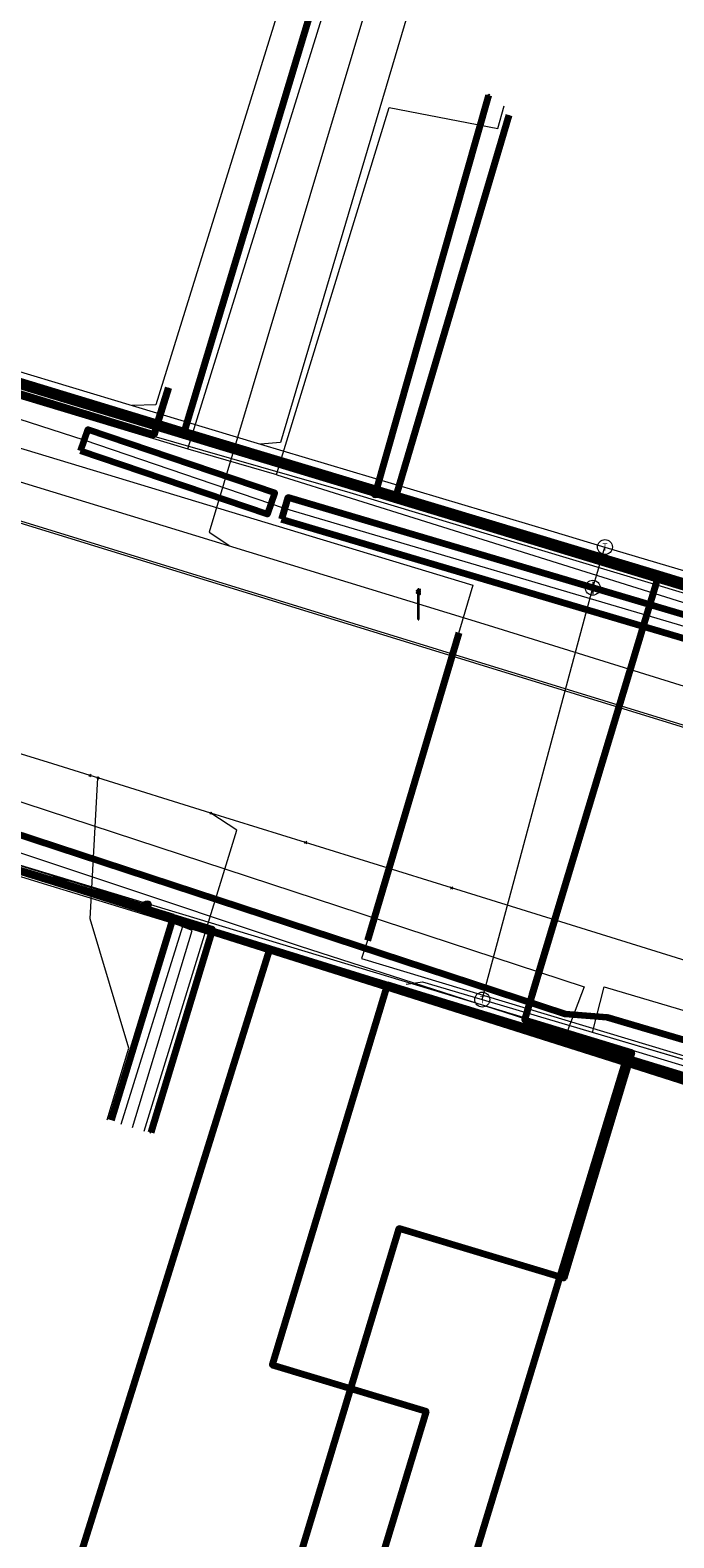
# Model space of a CAD drawing. Extents: x 152558 to 154479, y 462974 to 463683.
# Tile 12 of 256: x 152766 to 152783, y 463404 to 463444. Entities that reach past the tile are written whole.
import ezdxf
from ezdxf.enums import TextEntityAlignment as Align
from ezdxf.lldxf.tags import DXFTag

# ---------------------------------------------------------------- set-up
doc = ezdxf.new("R2010")
doc.units = 0
doc.header["$LTSCALE"] = 0.2
doc.layers.get('0').update_dxf_attribs({"linetype": 'CONTINUOUS'})
for name, color, linetype, lineweight in [('B-RO-KL-DATA_COAXIAAL_17_ZIGGO BV-G', 90, 'KL-DATA-N', 18), ('B-RO-KL-DATA_COAXIAAL_7_ZIGGO BV-G', 90, 'KL-DATA-N', 18), ('B-RO-KL-DATA_DUCT_ZIGGO BV-G', 90, 'CONTINUOUS', 100), ('B-RO-KL-DATA_HULPSTUK_KPN BV-S', 90, 'CONTINUOUS', 25), ('B-RO-KL-DATA_KABELBED_KPN BV-G', 90, 'CONTINUOUS', 100), ('B-RO-KL-DATA_KABELBED_ZIGGO BV-G', 90, 'CONTINUOUS', 100), ('B-RO-KL-DATA_MANTELBUIS_110_ZIGGO BV-G', 90, 'CONTINUOUS', 100), ('B-RO-KL-DATA_MANTELBUIS_PVC_1_KPN BV-G', 90, 'CONTINUOUS', 100), ('B-RO-KL-DATA_REGGEFIBER OPERATOR BV-G', 90, 'KL-DATA-N', 18), ('B-RO-KL-DATA_STEDIN NETBEHEER BV-G', 90, 'KL-DATA-N', 18), ('B-RO-KL-ET_LS_400 V_STEDIN NETBEHEER BV-G', 190, 'KL-LS-N', 18), ('B-RO-KL-ET_LS_GEMEENTE AMERSFOORT-S', 190, 'CONTINUOUS', 25), ('B-RO-KL-ET_LS_HULPSTUK_STEDIN NETBEHEER BV-S', 190, 'CONTINUOUS', 25), ('B-RO-KL-ET_LS_MANTELBUIS_PE_160_STEDIN NETBEHEER BV-G', 190, 'CONTINUOUS', 100), ('B-RO-KL-ET_LS_MANTELBUIS_PVC_160_STEDIN NETBEHEER BV-G', 190, 'CONTINUOUS', 100), ('B-RO-KL-ET_MS_10 KV_STEDIN NETBEHEER BV-G', 130, 'KL-MS-N', 18), ('B-RO-KL-ET_MS_MANTELBUIS_PE_160_STEDIN NETBEHEER BV-G', 130, 'CONTINUOUS', 100), ('B-RO-KL-ET_MS_MANTELBUIS_PVC_160_STEDIN NETBEHEER BV-G', 130, 'CONTINUOUS', 100), ('B-RO-KL-GAS_HD_STAAL_114_8 BAR_STEDIN NETBEHEER BV-G', 30, 'KL-GAS-HD-N', 18), ('B-RO-KL-GAS_LD_ASBESTCEMENT_124_0.1 BAR_STEDIN NETBEHEER BV-G', 50, 'KL-GAS-LD-N', 18), ('B-RO-KL-GAS_LD_ASBESTCEMENT_180_0.1 BAR_STEDIN NETBEHEER BV-G', 50, 'KL-GAS-LD-N', 18), ('B-RO-KL-GAS_LD_HULPSTUK_STEDIN NETBEHEER BV-S', 50, 'CONTINUOUS', 25), ('B-RO-KL-GAS_LD_KOPER_22_0.1 BAR_STEDIN NETBEHEER BV-G', 50, 'KL-GAS-LD-N', 18), ('B-RO-KL-GAS_LD_MANTELBUIS_ST PUR PE_STEDIN NETBEHEER BV-G', 50, 'CONTINUOUS', 100), ('B-RO-KL-GAS_LD_PVC_110_0.1 BAR_STEDIN NETBEHEER BV-G', 50, 'KL-GAS-LD-N', 18), ('B-RO-KL-WATER_100_VITENS-G', 170, 'KL-WATER-N', 18), ('B-RO-KL-WATER_25_VITENS-G', 170, 'KL-WATER-N', 18), ('B-RO-KL-WATER_HULPSTUK_VITENS-S', 170, 'CONTINUOUS', 25), ('B-RO-OG-INFO_KPN BV-G', 7, 'CONTINUOUS', 18), ('B-RO-OG-INFO_STEDIN NETBEHEER BV-G', 7, 'CONTINUOUS', 18)]:
    doc.layers.add(name, color=color, linetype=linetype, lineweight=lineweight)
doc.styles.add('NLCS-ISO', font='NLCS-ISO.ttf')
tags = doc.linetypes.add('KL-DATA-N', pattern='A,4,-1,[101,NLCS.SHX,S=0.5,R=0,X=0,Y=0],-1,4,-1,["D",Standard,S=1,R=0,X=-0.25,Y=-0.5],-1.5', length=12.5).pattern_tags.tags
tags[18] = DXFTag(74, 10)
tags = doc.linetypes.add('KL-GAS-HD-N', pattern='A,4,-1,[69,NLCS.SHX,S=0.5,R=0,X=0,Y=0],-1,4,-1,["H",Standard,S=1,R=0,X=0,Y=-0.5],-2', length=13).pattern_tags.tags
tags[18] = DXFTag(74, 10)
tags = doc.linetypes.add('KL-GAS-LD-N', pattern='A,4,-1,[69,NLCS.SHX,S=0.5,R=0,X=0,Y=0],-1,4,-1,["L",Standard,S=1,R=0,X=0.25,Y=-0.5],-2', length=13).pattern_tags.tags
tags[18] = DXFTag(74, 10)
tags = doc.linetypes.add('KL-LS-N', pattern='A,4,-1,[103,NLCS.SHX,S=0.75,R=0,X=0,Y=0],-1,4,-1,["L",Standard,S=1,R=0,X=0,Y=-0.5],-2', length=13).pattern_tags.tags
tags[18] = DXFTag(74, 10)
tags = doc.linetypes.add('KL-MS-N', pattern='A,4,-1,[103,NLCS.SHX,S=0.75,R=0,X=0,Y=0],-1,4,-1,["M",Standard,S=1,R=0,X=0,Y=-0.5],-2', length=13).pattern_tags.tags
tags[18] = DXFTag(74, 10)
doc.linetypes.add('KL-WATER-N', pattern='A,7,-0.5,[168,NLCS.SHX,S=0.75,R=0,X=0.75,Y=0],-2', length=9.5)

# ---------------------------------------------------------------- blocks, each defined once
blk = doc.blocks.new('SKL-WTB_HULP_AFSLUITER-SO')
at = {"color": 0, "linetype": 'ByBlock', "lineweight": 18}
blk.add_lwpolyline([(0, 0.8), (0, -0.8)], dxfattribs=at)
blk.add_circle((0, 0), 1, dxfattribs=at)
at = {"color": 0, "linetype": 'ByBlock', "lineweight": 18, "style": 'NLCS-ISO', "flags": 1}
for tag, p in [('TYPE', (1.5, 0)), ('OMSCHRIJVING', (1.5, -3)), ('LABEL', (1.5, -1.5))]:
    blk.add_attdef(tag, p, '', height=1, dxfattribs=at)
blk = doc.blocks.new('SKL-WTB_HULP_T STUK-SO')
at = {"color": 0, "linetype": 'ByBlock', "lineweight": 18}
blk.add_circle((0, 0), 1, dxfattribs=at)
at = {"color": 0, "linetype": 'ByBlock', "lineweight": -2, "style": 'NLCS-ISO'}
blk.add_text('T', height=1, dxfattribs=at).set_placement((0, 0), align=Align.MIDDLE_CENTER)
at = {"color": 0, "linetype": 'ByBlock', "lineweight": 18, "style": 'NLCS-ISO', "flags": 1}
for tag, p in [('TYPE', (1.5, 0)), ('OMSCHRIJVING', (1.5, -3)), ('LABEL', (1.5, -1.5))]:
    blk.add_attdef(tag, p, '', height=1, dxfattribs=at)
blk = doc.blocks.new('SKL-WTB_HULP_MOF-SO')
at = {"linetype": 'ByBlock', "lineweight": 18}
h = blk.add_hatch(color=0, dxfattribs=at)
h.dxf.hatch_style = 1
h.paths.add_polyline_path([(-0.5625, 0, 1), (0.5625, 0, 1)])
at = {"color": 0, "linetype": 'ByBlock', "lineweight": 18}
blk.add_circle((0, 0), 0.5625, dxfattribs=at)
at = {"color": 0, "linetype": 'ByBlock', "lineweight": 18, "style": 'NLCS-ISO', "flags": 1}
for tag, p in [('TYPE', (1.5, 0)), ('OMSCHRIJVING', (1.5, -3)), ('LABEL', (1.5, -1.5))]:
    blk.add_attdef(tag, p, '', height=1, dxfattribs=at)
blk = doc.blocks.new('SKL-WTB_HULP_OVERIG-SO')
at = {"color": 0, "linetype": 'ByBlock', "lineweight": 18}
for points in [[(-0.14, 0.14), (0.14, -0.14)], [(0.14, 0.14), (-0.14, -0.14)]]:
    blk.add_lwpolyline(points, dxfattribs=at)
at = {"color": 0, "linetype": 'ByBlock', "lineweight": 18, "style": 'NLCS-ISO', "flags": 1}
for tag, p in [('TYPE', (1.5, 0)), ('OMSCHRIJVING', (1.5, -3)), ('LABEL', (1.5, -1.5))]:
    blk.add_attdef(tag, p, '', height=1, dxfattribs=at)
blk = doc.blocks.new('SKL-ET_LS_MAST-SO')
for p, q in [((-0.05, 2.07), (0.05, 2.07)), ((-0.05, -2), (0.05, -2))]:
    blk.add_line(p, q)
for points in [[(-0.05, -2), (-0.05, 2.07)], [(0.05, -2), (0.05, 2.07)], [(-0.18, 1.76), (-0.22, 1.76), (-0.22, 1.84), (-0.18, 1.84), (-0.18, 1.79)], [(-0.18, 1.49), (-0.22, 1.49), (-0.22, 1.57), (-0.18, 1.57), (-0.18, 1.52)], [(-0.18, 1.79), (-0.05, 1.79)], [(-0.18, 1.76), (-0.05, 1.76)], [(-0.18, 1.52), (-0.05, 1.52)], [(-0.18, 1.49), (-0.05, 1.49)], [(0.18, 1.92), (0.05, 1.92)], [(0.18, 1.89), (0.05, 1.89)], [(0.18, 1.66), (0.05, 1.66)], [(0.18, 1.63), (0.05, 1.63)], [(0.18, 1.39), (0.05, 1.39)], [(0.18, 1.36), (0.05, 1.36)], [(0.18, 1.89), (0.22, 1.89), (0.22, 1.97), (0.18, 1.97), (0.18, 1.92)], [(0.18, 1.63), (0.22, 1.63), (0.22, 1.71), (0.18, 1.71), (0.18, 1.66)], [(0.18, 1.36), (0.22, 1.36), (0.22, 1.44), (0.18, 1.44), (0.18, 1.39)]]:
    blk.add_lwpolyline(points)

msp = doc.modelspace()

# ---------------------------------------------------------------- linework, layer by layer
at = {"layer": 'B-RO-KL-DATA_COAXIAAL_17_ZIGGO BV-G', "flags": 128}
for points in [[(152618.415, 463465.593), (152618.688, 463466.508), (152623.483, 463465.106), (152626.711, 463464.157), (152627.358, 463463.966), (152627.807, 463463.834), (152628.494, 463463.632), (152630.168, 463463.14), (152632.878, 463462.344), (152640.071, 463460.167), (152640.885, 463459.914), (152642, 463459.568), (152643.366, 463459.144), (152644.466, 463458.802), (152647.2, 463457.962), (152649.677, 463457.202), (152652.858, 463456.225), (152653.336, 463456.078), (152653.908, 463455.902), (152655.444, 463455.431), (152659.167, 463454.287), (152660.75, 463453.801), (152662.13, 463453.378), (152664.618, 463452.616), (152665.333, 463452.397), (152665.332, 463452.395), (152666.341, 463452.085), (152671.752, 463450.423), (152674.979, 463449.432), (152677.081, 463448.787), (152679.288, 463448.109), (152680.027, 463447.882), (152681.194, 463447.524), (152682.6, 463447.092), (152683.075, 463446.946), (152684.474, 463446.517), (152685.476, 463446.21), (152686.26, 463445.969), (152686.311, 463445.953), (152686.929, 463445.763), (152687.805, 463445.493), (152693.211, 463443.836), (152697.117, 463442.634), (152700.191, 463441.69), (152700.576, 463441.572), (152702.47, 463440.99), (152706.428, 463439.775), (152707.004, 463439.598), (152708.451, 463439.154), (152710.434, 463438.545), (152711.832, 463438.116), (152713.169, 463437.705), (152713.493, 463437.605), (152716.087, 463436.81), (152716.63, 463436.643), (152716.851, 463436.575), (152719.021, 463435.908), (152724.402, 463434.259), (152727.271, 463433.376), (152730.055, 463432.52), (152733.011, 463431.612), (152733.581, 463431.437), (152735.637, 463430.806), (152742.795, 463428.608), (152744.485, 463427.964), (152750.841, 463426.018), (152751.106, 463426.893), (152751.193, 463427.18), (152751.257, 463427.391), (152751.269, 463427.426), (152751.645, 463428.538), (152751.951, 463429.441), (152752.014, 463429.629), (152752.234, 463430.277), (152752.456, 463430.934), (152752.593, 463431.339), (152752.751, 463431.805), (152752.801, 463431.952), (152752.908, 463432.27), (152752.979, 463432.479), (152753.223, 463433.2), (152753.476, 463433.948), (152753.806, 463434.924), (152754.161, 463435.972), (152754.208, 463436.108), (152754.256, 463436.247), (152754.28, 463436.316), (152754.29, 463436.346), (152754.4, 463436.549), (152754.512, 463436.708), (152754.756, 463436.922), (152755.049, 463437.045), (152755.387, 463437.096), (152755.779, 463437.109), (152755.819, 463437.111), (152755.852, 463437.112), (152756.146, 463437.059), (152756.276, 463437.035), (152756.44, 463436.992), (152756.654, 463436.936), (152757.211, 463436.766), (152758.08, 463436.5), (152758.441, 463436.39), (152769.283, 463433.078), (152769.375, 463433.382), (152769.663, 463434.324)], [(152769.663, 463434.324), (152769.375, 463433.382), (152769.283, 463433.078), (152758.441, 463436.39), (152758.08, 463436.5), (152757.211, 463436.766), (152756.654, 463436.936), (152756.44, 463436.992), (152756.276, 463437.035), (152756.146, 463437.059), (152755.852, 463437.112), (152755.819, 463437.111), (152755.779, 463437.109), (152755.387, 463437.096), (152755.049, 463437.045), (152754.756, 463436.922), (152754.512, 463436.708), (152754.4, 463436.549), (152754.29, 463436.346), (152754.28, 463436.316), (152754.256, 463436.247), (152754.208, 463436.108), (152754.161, 463435.972), (152753.806, 463434.924), (152753.476, 463433.948), (152753.223, 463433.2), (152752.979, 463432.479), (152752.908, 463432.27), (152752.801, 463431.952), (152752.751, 463431.805), (152752.593, 463431.339), (152752.456, 463430.934), (152752.234, 463430.277), (152752.014, 463429.629), (152751.951, 463429.441), (152751.645, 463428.538), (152751.269, 463427.426), (152751.257, 463427.391), (152751.193, 463427.18), (152751.106, 463426.893), (152750.841, 463426.018), (152744.485, 463427.964), (152742.795, 463428.608), (152735.637, 463430.806), (152733.581, 463431.437), (152733.011, 463431.612), (152730.055, 463432.52), (152727.271, 463433.376), (152724.402, 463434.259), (152719.021, 463435.908), (152716.851, 463436.575), (152716.63, 463436.643), (152716.087, 463436.81), (152713.493, 463437.605), (152713.169, 463437.705), (152711.832, 463438.116), (152710.434, 463438.545), (152708.451, 463439.154), (152707.004, 463439.598), (152706.428, 463439.775), (152702.47, 463440.99), (152700.576, 463441.572), (152700.191, 463441.69), (152697.117, 463442.634), (152693.211, 463443.836), (152693.127, 463443.502)], [(152724.231, 463374.905), (152723.909, 463373.837), (152724.228, 463373.742), (152733.683, 463370.912), (152734.783, 463370.583), (152734.814, 463370.574), (152736.231, 463375.239), (152736.325, 463375.548), (152736.409, 463375.826), (152737.949, 463380.897), (152737.952, 463380.907), (152738.186, 463381.677), (152738.213, 463381.767), (152750.671, 463422.791), (152750.732, 463422.998), (152750.802, 463423.232), (152751.06, 463424.1), (152751.134, 463424.362), (152751.274, 463424.861), (152751.298, 463424.946), (152751.39, 463425.346), (152751.395, 463425.572), (152751.329, 463425.755), (152751.182, 463425.878), (152751, 463425.97), (152750.841, 463426.018), (152751.106, 463426.893), (152751.193, 463427.18), (152751.257, 463427.391), (152751.269, 463427.426), (152751.645, 463428.538), (152751.951, 463429.441), (152752.014, 463429.629), (152752.234, 463430.277), (152752.456, 463430.934), (152752.593, 463431.339), (152752.751, 463431.805), (152752.801, 463431.952), (152752.908, 463432.27), (152752.979, 463432.479), (152753.223, 463433.2), (152753.476, 463433.948), (152753.806, 463434.924), (152754.161, 463435.972), (152754.208, 463436.108), (152754.256, 463436.247), (152754.28, 463436.316), (152754.29, 463436.346), (152754.4, 463436.549), (152754.512, 463436.708), (152754.756, 463436.922), (152755.049, 463437.045), (152755.387, 463437.096), (152755.779, 463437.109), (152755.819, 463437.111), (152755.852, 463437.112), (152756.146, 463437.059), (152756.276, 463437.035), (152756.44, 463436.992), (152756.654, 463436.936), (152757.211, 463436.766), (152758.08, 463436.5), (152758.441, 463436.39), (152769.283, 463433.078), (152769.375, 463433.382), (152769.663, 463434.324)]]:
    msp.add_lwpolyline(points, dxfattribs=at)
at = {"layer": 'B-RO-KL-DATA_COAXIAAL_7_ZIGGO BV-G', "flags": 128}
for points in [[(152710.707, 463462.634), (152708.989, 463456.987), (152709.659, 463456.785), (152720.778, 463453.431), (152721.448, 463453.229), (152724.665, 463452.259), (152732.22, 463449.98), (152732.794, 463449.807), (152740.713, 463447.418), (152743.631, 463446.538), (152744.396, 463446.307), (152747.406, 463445.399), (152751.845, 463444.06), (152757.449, 463442.37), (152755.936, 463437.497), (152755.929, 463437.473), (152756.41, 463437.324), (152760.365, 463436.096), (152760.389, 463436.089), (152768.326, 463433.698), (152769.375, 463433.382), (152769.663, 463434.324)], [(152769.663, 463434.324), (152769.375, 463433.382), (152768.326, 463433.698), (152760.389, 463436.089), (152760.365, 463436.096), (152756.41, 463437.324), (152755.929, 463437.473), (152755.936, 463437.497), (152757.449, 463442.37), (152751.845, 463444.06), (152747.406, 463445.399), (152744.396, 463446.307), (152743.631, 463446.538), (152740.713, 463447.418), (152732.794, 463449.807), (152732.22, 463449.98), (152724.665, 463452.259), (152721.448, 463453.229), (152720.778, 463453.431), (152709.659, 463456.785), (152711.377, 463462.435)], [(152769.663, 463434.324), (152769.375, 463433.382), (152768.326, 463433.698), (152760.389, 463436.089), (152760.365, 463436.096), (152756.41, 463437.324), (152755.929, 463437.473), (152755.936, 463437.497), (152757.449, 463442.37), (152751.845, 463444.06), (152747.406, 463445.399), (152744.396, 463446.307), (152743.631, 463446.538), (152740.713, 463447.418), (152732.794, 463449.807), (152732.22, 463449.98), (152724.665, 463452.259), (152721.448, 463453.229), (152720.778, 463453.431), (152722.487, 463459.05)], [(152769.663, 463434.324), (152769.375, 463433.382), (152768.326, 463433.698), (152760.389, 463436.089), (152760.365, 463436.096), (152756.41, 463437.324), (152755.929, 463437.473), (152755.936, 463437.497), (152757.449, 463442.37), (152751.845, 463444.06), (152747.406, 463445.399), (152744.396, 463446.307), (152743.631, 463446.538), (152740.713, 463447.418), (152732.794, 463449.807), (152732.22, 463449.98), (152724.665, 463452.259), (152721.448, 463453.229), (152723.157, 463458.846)], [(152769.663, 463434.324), (152769.375, 463433.382), (152768.326, 463433.698), (152760.389, 463436.089), (152760.365, 463436.096), (152756.41, 463437.324), (152755.929, 463437.473), (152755.936, 463437.497), (152757.449, 463442.37), (152751.845, 463444.06), (152747.406, 463445.399), (152744.396, 463446.307), (152743.631, 463446.538), (152740.713, 463447.418), (152732.794, 463449.807), (152732.22, 463449.98), (152733.921, 463455.576)], [(152769.663, 463434.324), (152769.375, 463433.382), (152768.326, 463433.698), (152760.389, 463436.089), (152760.365, 463436.096), (152756.41, 463437.324), (152755.929, 463437.473), (152755.936, 463437.497), (152757.449, 463442.37), (152751.845, 463444.06), (152747.406, 463445.399), (152744.396, 463446.307), (152743.631, 463446.538), (152740.713, 463447.418), (152732.794, 463449.807), (152734.494, 463455.397)], [(152745.323, 463452.102), (152743.631, 463446.538), (152744.396, 463446.307), (152747.406, 463445.399), (152751.845, 463444.06), (152757.449, 463442.37), (152755.936, 463437.497), (152755.929, 463437.473), (152756.41, 463437.324), (152760.365, 463436.096), (152760.389, 463436.089), (152768.326, 463433.698), (152769.375, 463433.382), (152769.663, 463434.324)], [(152769.663, 463434.324), (152769.375, 463433.382), (152768.326, 463433.698), (152760.389, 463436.089), (152760.365, 463436.096), (152756.41, 463437.324), (152755.929, 463437.473), (152755.936, 463437.497), (152757.449, 463442.37), (152751.845, 463444.06), (152747.406, 463445.399), (152744.396, 463446.307), (152746.089, 463451.874)], [(152769.663, 463434.324), (152769.375, 463433.382), (152768.326, 463433.698), (152760.389, 463436.089), (152760.365, 463436.096), (152756.41, 463437.324), (152759.68, 463447.869), (152763.66, 463446.632)], [(152773.887, 463447.486), (152774.366, 463447.341), (152773.933, 463445.905), (152773.499, 463444.469), (152770.094, 463433.165), (152769.375, 463433.382), (152769.663, 463434.324)], [(152769.663, 463434.324), (152769.375, 463433.382), (152770.094, 463433.165), (152773.499, 463444.469), (152773.933, 463445.905), (152773.454, 463446.05)], [(152693.127, 463443.502), (152693.211, 463443.836), (152697.117, 463442.634), (152700.191, 463441.69), (152700.576, 463441.572), (152702.47, 463440.99), (152706.428, 463439.775), (152707.004, 463439.598), (152708.451, 463439.154), (152710.434, 463438.545), (152711.832, 463438.116), (152713.169, 463437.705), (152713.493, 463437.605), (152716.087, 463436.81), (152716.63, 463436.643), (152716.851, 463436.575), (152719.021, 463435.908), (152724.402, 463434.259), (152727.271, 463433.376), (152730.055, 463432.52), (152733.011, 463431.612), (152733.581, 463431.437), (152735.637, 463430.806), (152742.795, 463428.608), (152744.485, 463427.964), (152750.841, 463426.018), (152751, 463425.97), (152752.147, 463425.617), (152756.529, 463424.261), (152759.334, 463423.394), (152759.906, 463423.218), (152761.835, 463422.622), (152765.919, 463421.376), (152766.24, 463421.277), (152766.386, 463421.232), (152769.789, 463420.198), (152770.841, 463419.878), (152769.189, 463414.46)], [(152693.127, 463443.502), (152693.211, 463443.836), (152697.117, 463442.634), (152700.191, 463441.69), (152700.576, 463441.572), (152702.47, 463440.99), (152706.428, 463439.775), (152707.004, 463439.598), (152708.451, 463439.154), (152710.434, 463438.545), (152711.832, 463438.116), (152713.169, 463437.705), (152713.493, 463437.605), (152716.087, 463436.81), (152716.63, 463436.643), (152716.851, 463436.575), (152719.021, 463435.908), (152724.402, 463434.259), (152727.271, 463433.376), (152730.055, 463432.52), (152733.011, 463431.612), (152733.581, 463431.437), (152735.637, 463430.806), (152742.795, 463428.608), (152744.485, 463427.964), (152750.841, 463426.018), (152751, 463425.97), (152752.147, 463425.617), (152756.529, 463424.261), (152759.334, 463423.394), (152759.906, 463423.218), (152761.835, 463422.622), (152765.919, 463421.376), (152766.24, 463421.277), (152766.386, 463421.232), (152769.789, 463420.198), (152768.137, 463414.781)], [(152791.965, 463442.174), (152786.954, 463428.086), (152784.205, 463428.914), (152782.752, 463429.352), (152775.738, 463431.465), (152774.538, 463431.827), (152772.601, 463432.41), (152772.536, 463432.43), (152770.094, 463433.165), (152769.375, 463433.382), (152769.663, 463434.324)], [(152778.744, 463441.608), (152776.71, 463434.745), (152775.738, 463431.465), (152774.538, 463431.827), (152772.601, 463432.41), (152772.536, 463432.43), (152770.094, 463433.165), (152769.375, 463433.382), (152769.663, 463434.324)], [(152786.017, 463440.649), (152785.874, 463440.165), (152786.121, 463440.092), (152787.408, 463439.711), (152786.326, 463436.063), (152784.205, 463428.914), (152782.752, 463429.352), (152775.738, 463431.465), (152774.538, 463431.827), (152772.601, 463432.41), (152772.536, 463432.43), (152770.094, 463433.165), (152769.375, 463433.382), (152769.663, 463434.324)], [(152796.495, 463437.431), (152793.181, 463426.209), (152786.954, 463428.086), (152784.205, 463428.914), (152782.752, 463429.352), (152775.738, 463431.465), (152774.538, 463431.827), (152772.601, 463432.41), (152772.536, 463432.43), (152770.094, 463433.165), (152769.375, 463433.382), (152769.663, 463434.324)], [(152769.663, 463434.324), (152769.375, 463433.382), (152770.094, 463433.165), (152772.536, 463432.43), (152772.601, 463432.41), (152774.538, 463431.827), (152775.738, 463431.465), (152782.752, 463429.352), (152784.205, 463428.914), (152786.954, 463428.086), (152793.181, 463426.209), (152801.122, 463423.815), (152803.771, 463423.017), (152804.427, 463422.82), (152808.092, 463421.715), (152811.003, 463420.838), (152813.202, 463420.111), (152816.855, 463418.905), (152817.34, 463418.759), (152824.661, 463416.559), (152834.685, 463413.547), (152838.004, 463424.782)], [(152769.663, 463434.324), (152769.375, 463433.382), (152770.094, 463433.165), (152772.536, 463432.43), (152772.601, 463432.41), (152774.538, 463431.827), (152775.738, 463431.465), (152782.752, 463429.352), (152784.205, 463428.914), (152786.954, 463428.086), (152793.181, 463426.209), (152801.122, 463423.815), (152803.771, 463423.017), (152804.427, 463422.82), (152808.092, 463421.715), (152811.003, 463420.838), (152813.202, 463420.111), (152816.855, 463418.905), (152817.34, 463418.759), (152824.661, 463416.559), (152828.075, 463427.788)], [(152769.663, 463434.324), (152769.375, 463433.382), (152770.094, 463433.165), (152772.536, 463432.43), (152772.601, 463432.41), (152774.538, 463431.827), (152775.738, 463431.465), (152782.752, 463429.352), (152784.205, 463428.914), (152786.954, 463428.086), (152793.181, 463426.209), (152801.122, 463423.815), (152803.771, 463423.017), (152803.945, 463423.596), (152807.03, 463433.867)], [(152769.663, 463434.324), (152769.375, 463433.382), (152770.094, 463433.165), (152772.536, 463432.43), (152772.601, 463432.41), (152774.538, 463431.827), (152775.738, 463431.465), (152782.752, 463429.352), (152784.205, 463428.914), (152786.954, 463428.086), (152793.181, 463426.209), (152801.122, 463423.815), (152803.771, 463423.017), (152804.427, 463422.82), (152808.092, 463421.715), (152811.176, 463431.949)], [(152769.663, 463434.324), (152769.375, 463433.382), (152770.094, 463433.165), (152772.536, 463432.43), (152772.601, 463432.41), (152774.538, 463431.827), (152775.738, 463431.465), (152782.752, 463429.352), (152784.205, 463428.914), (152786.954, 463428.086), (152793.181, 463426.209), (152801.122, 463423.815), (152803.771, 463423.017), (152804.427, 463422.82), (152808.092, 463421.715), (152811.003, 463420.838), (152813.202, 463420.111), (152816.855, 463418.905), (152817.34, 463418.759), (152820.51, 463430.029)]]:
    msp.add_lwpolyline(points, dxfattribs=at)
at = {"layer": 'B-RO-KL-DATA_DUCT_ZIGGO BV-G', "flags": 128}
for points in [[(152767.722, 463477.74), (152762.429, 463456.732), (152759.68, 463447.869), (152756.41, 463437.324), (152769.375, 463433.382), (152770.094, 463433.165), (152775.738, 463431.465), (152782.752, 463429.352), (152779.162, 463417.461), (152782.031, 463416.595), (152780.211, 463410.564), (152775.813, 463411.891), (152771.101, 463396.293), (152773.588, 463395.541)], [(152769.663, 463434.324), (152769.375, 463433.382), (152769.283, 463433.078), (152756.654, 463436.936), (152755.852, 463437.112), (152755.049, 463437.045), (152754.756, 463436.922), (152754.512, 463436.708), (152754.29, 463436.346), (152750.841, 463426.018), (152744.485, 463427.964), (152742.795, 463428.608), (152733.581, 463431.437), (152733.011, 463431.612), (152727.271, 463433.376), (152716.851, 463436.575), (152716.087, 463436.81), (152707.004, 463439.598), (152700.576, 463441.572), (152700.191, 463441.69), (152693.211, 463443.836), (152693.127, 463443.502)], [(152724.231, 463374.905), (152723.909, 463373.837), (152734.814, 463370.574), (152736.325, 463375.548), (152737.952, 463380.907), (152738.213, 463381.767), (152751.06, 463424.1), (152751.395, 463425.572), (152751.329, 463425.755), (152751, 463425.97), (152750.841, 463426.018), (152754.29, 463436.346), (152754.512, 463436.708), (152754.756, 463436.922), (152755.049, 463437.045), (152755.852, 463437.112), (152756.654, 463436.936), (152769.283, 463433.078), (152769.375, 463433.382), (152769.663, 463434.324)], [(152733.581, 463431.437), (152742.795, 463428.608), (152744.485, 463427.964), (152750.841, 463426.018), (152754.29, 463436.346), (152754.512, 463436.708), (152754.756, 463436.922), (152755.049, 463437.045), (152755.852, 463437.112), (152756.654, 463436.936), (152769.283, 463433.078), (152769.375, 463433.382), (152769.663, 463434.324)]]:
    msp.add_lwpolyline(points, dxfattribs=at)
at = {"layer": 'B-RO-KL-DATA_KABELBED_KPN BV-G', "flags": 128}
for points in [[(152860.018, 463392.409), (152838.765, 463398.664), (152835.411, 463399.651), (152820.55, 463404.268), (152785, 463415.313), (152781.848, 463416.312), (152775.479, 463418.332), (152772.358, 463419.322), (152766.154, 463421.29), (152751.695, 463425.875), (152745.962, 463427.603), (152731.059, 463432.095), (152711.249, 463438.066), (152705.852, 463439.693), (152686.05, 463445.676)], [(152775.19, 463431.507), (152778.215, 463442.14)], [(152756.345, 463439.519), (152756.306, 463439.317), (152756.285, 463439.113), (152756.281, 463438.907), (152756.296, 463438.702), (152756.328, 463438.499), (152756.378, 463438.3), (152756.445, 463438.106), (152756.528, 463437.918), (152756.628, 463437.738), (152756.742, 463437.568), (152756.872, 463437.408), (152757.014, 463437.26), (152757.169, 463437.125), (152757.335, 463437.004), (152757.511, 463436.898), (152757.695, 463436.807), (152757.887, 463436.733), (152758.084, 463436.676), (152758.286, 463436.636), (152775.19, 463431.507), (152821.3, 463417.517)], [(152876.724, 463387.684), (152875.4, 463389.782), (152864.205, 463393.086), (152781.375, 463417.527), (152780.253, 463417.611), (152746.314, 463428.76), (152735.85, 463432.197), (152731.059, 463432.095), (152730.915, 463432.092)], [(152745.946, 463427.549), (152747.949, 463426.928), (152753.342, 463425.258), (152766.154, 463421.29), (152772.371, 463419.364)], [(152700.298, 463366.218), (152700.417, 463367.002), (152732.001, 463357.189), (152754.203, 463350.437), (152759.927, 463368.73), (152767.737, 463395.153), (152765.032, 463396.006), (152765.797, 463398.307), (152768.961, 463408.424), (152772.358, 463419.322), (152772.371, 463419.364)], [(152772.371, 463419.364), (152775.498, 463418.396)], [(152774.687, 463418.647), (152784.251, 463415.729)], [(152775.498, 463418.395), (152775.479, 463418.332), (152772.429, 463408.257), (152776.541, 463407.019), (152774.444, 463400.103), (152774.444, 463400.102)], [(152781.887, 463416.44), (152775.498, 463418.395)], [(152774.444, 463400.103), (152774.444, 463400.103), (152776.713, 463399.405), (152781.37, 463414.737), (152781.848, 463416.312), (152781.887, 463416.44)], [(152820.655, 463404.618), (152801.06, 463410.644), (152784.253, 463415.717), (152781.887, 463416.44)]]:
    msp.add_lwpolyline(points, dxfattribs=at)
at = {"layer": 'B-RO-KL-DATA_KABELBED_ZIGGO BV-G', "flags": 128}
for points in [[(152770.094, 463433.165), (152773.499, 463444.469)], [(152778.744, 463441.608), (152775.738, 463431.465)], [(152769.375, 463433.382), (152756.41, 463437.324)], [(152750.841, 463426.018), (152754.29, 463436.346), (152754.512, 463436.708), (152754.756, 463436.922), (152755.049, 463437.045), (152755.852, 463437.112), (152756.654, 463436.936), (152769.283, 463433.078), (152769.375, 463433.382)], [(152769.375, 463433.382), (152769.663, 463434.324)], [(152770.094, 463433.165), (152769.375, 463433.382)], [(152775.738, 463431.465), (152770.094, 463433.165)], [(152782.752, 463429.352), (152775.738, 463431.465)], [(152782.752, 463429.352), (152779.162, 463417.461), (152782.031, 463416.595), (152780.211, 463410.564), (152775.813, 463411.891), (152771.101, 463396.293)], [(152784.205, 463428.914), (152782.752, 463429.352)], [(152769.789, 463420.198), (152759.906, 463423.218)], [(152769.789, 463420.198), (152768.137, 463414.781)], [(152769.789, 463420.198), (152770.841, 463419.878), (152769.189, 463414.46)]]:
    msp.add_lwpolyline(points, dxfattribs=at)
at = {"layer": 'B-RO-KL-DATA_MANTELBUIS_110_ZIGGO BV-G', "flags": 128}
msp.add_lwpolyline([(152781.961, 463426.731), (152779.364, 463418.13)], dxfattribs=at)
at = {"layer": 'B-RO-KL-DATA_MANTELBUIS_PVC_1_KPN BV-G', "flags": 128}
msp.add_lwpolyline([(152774.687, 463418.647), (152784.251, 463415.729)], dxfattribs=at)
at = {"layer": 'B-RO-KL-DATA_REGGEFIBER OPERATOR BV-G', "flags": 128}
for points in [[(152618.389, 463484.216), (152635.681, 463478.916), (152637.95, 463478.184), (152643.835, 463476.427), (152649.181, 463474.767), (152655.815, 463472.763), (152660.268, 463471.412), (152664.744, 463470.098), (152672.051, 463467.884), (152678.661, 463465.908), (152679.535, 463464.572), (152680.711, 463464.223), (152749, 463443.167), (152749.265, 463442.742), (152749.817, 463439.372), (152750.127, 463438.842), (152756.464, 463436.84), (152761.04, 463435.458), (152770.182, 463432.696), (152772.544, 463432.012), (152772.557, 463432.008), (152784.458, 463428.268), (152786.81, 463427.594), (152786.956, 463427.553), (152797.993, 463424.234), (152798.762, 463424.002), (152800.216, 463423.554), (152812.832, 463419.714), (152814.004, 463419.384), (152825.982, 463415.717), (152830.247, 463414.411), (152835.678, 463412.836)], [(152770.182, 463432.696), (152774.671, 463447.145)], [(152772.544, 463432.012), (152775.555, 463441.806), (152778.455, 463441.25), (152778.618, 463441.852)], [(152761.04, 463435.458), (152770.182, 463432.696)], [(152770.182, 463432.696), (152772.544, 463432.012)], [(152772.544, 463432.012), (152772.557, 463432.008), (152784.458, 463428.268)], [(152759.894, 463423.075), (152761.813, 463422.487), (152766.207, 463421.139), (152770.045, 463419.961)], [(152759.894, 463423.075), (152761.813, 463422.487), (152766.207, 463421.139), (152770.045, 463419.961)], [(152768.4, 463414.679), (152770.045, 463419.961)], [(152768.4, 463414.679), (152770.045, 463419.961)], [(152770.045, 463419.961), (152770.788, 463419.734), (152769.166, 463414.447)], [(152770.045, 463419.961), (152770.788, 463419.734), (152769.166, 463414.447)]]:
    msp.add_lwpolyline(points, dxfattribs=at)
at = {"layer": 'B-RO-KL-DATA_STEDIN NETBEHEER BV-G', "flags": 128}
msp.add_lwpolyline([(152746.013, 463428.801), (152746.145, 463427.505), (152825.102, 463403.632), (152825.231, 463403.58), (152825.349, 463403.507), (152825.453, 463403.413), (152825.539, 463403.304), (152825.605, 463403.181), (152825.649, 463403.048), (152825.668, 463402.91), (152825.664, 463402.771), (152825.576, 463402.442), (152822.023, 463399.339), (152812.148, 463367.658), (152803.626, 463358.115), (152801.972, 463352.662), (152802.582, 463352.478)], dxfattribs=at)
at = {"layer": 'B-RO-KL-ET_LS_400 V_STEDIN NETBEHEER BV-G', "flags": 128}
for points in [[(152776.123, 463448.439), (152770.749, 463430.477), (152771.272, 463430.129), (152771.266, 463430.11)], [(152803.852, 463420.018), (152803.084, 463420.256), (152794.613, 463422.889), (152785.882, 463425.601), (152784.924, 463425.899), (152778.204, 463427.987), (152771.266, 463430.11), (152749.379, 463436.809), (152746.984, 463428.938), (152747.29, 463428.549)], [(152746.727, 463427.332), (152746.78, 463427.446), (152746.857, 463427.515), (152746.957, 463427.54), (152747.08, 463427.519), (152747.321, 463427.442), (152750.659, 463426.368), (152750.872, 463426.268), (152751.083, 463426.151), (152751.474, 463425.9), (152751.691, 463425.797), (152758.312, 463423.832), (152759.748, 463423.406), (152761.104, 463423.003), (152766.469, 463421.341), (152767.424, 463421.045), (152769.093, 463420.528)], [(152837.839, 463399.458), (152817.642, 463405.577), (152753.335, 463425.126)], [(152768.701, 463414.588), (152770.3, 463419.85), (152766.469, 463421.341)], [(152769.18, 463414.442), (152770.837, 463419.896), (152767.424, 463421.045)]]:
    msp.add_lwpolyline(points, dxfattribs=at)
at = {"layer": 'B-RO-KL-ET_LS_MANTELBUIS_PE_160_STEDIN NETBEHEER BV-G', "flags": 128}
msp.add_lwpolyline([(152772.677, 463430.824), (152783.977, 463427.48), (152797.54, 463423.818), (152819.388, 463417.139), (152876.556, 463400.294), (152894.124, 463395.583), (152903.793, 463393.388), (152941.949, 463385.733), (152942.067, 463386.321), (152903.919, 463393.974), (152894.268, 463396.165), (152876.718, 463400.872), (152819.56, 463417.713), (152797.706, 463424.394), (152784.141, 463428.058), (152772.847, 463431.4), (152772.677, 463430.824)], dxfattribs=at)
at = {"layer": 'B-RO-KL-ET_LS_MANTELBUIS_PVC_160_STEDIN NETBEHEER BV-G', "flags": 128}
msp.add_lwpolyline([(152767.319, 463432.649), (152772.311, 463430.955), (152772.503, 463431.523), (152767.511, 463433.217), (152767.319, 463432.649)], dxfattribs=at)
at = {"layer": 'B-RO-KL-ET_MS_10 KV_STEDIN NETBEHEER BV-G', "flags": 128}
for points in [[(152895.688, 463391.465), (152870.156, 463398.866), (152821.9, 463413.466), (152752.024, 463434.984), (152747.38, 463436.425), (152747.314, 463436.598), (152747.306, 463436.691), (152747.389, 463437.057), (152747.362, 463437.246), (152747.322, 463437.334), (152747.197, 463437.478), (152747.027, 463437.566), (152746.818, 463437.577), (152746.619, 463437.514), (152746.457, 463437.382), (152746.396, 463437.297), (152746.353, 463437.202), (152740.914, 463419.691)], [(152972.317, 463379.326), (152972.536, 463378.854), (152972.673, 463378.289), (152972.696, 463377.707), (152972.609, 463377.127), (152972.5, 463376.627), (152972.391, 463376.448), (152972.251, 463376.292), (152972.084, 463376.165), (152971.896, 463376.073), (152971.694, 463376.017), (152971.484, 463376), (152914.026, 463386.33), (152904.069, 463388.981), (152870.142, 463398.818), (152821.886, 463413.418), (152752.009, 463434.936), (152747.346, 463436.384), (152747.292, 463436.491), (152747.256, 463436.692), (152747.268, 463436.794), (152747.327, 463436.974), (152747.339, 463437.059), (152747.314, 463437.23), (152747.279, 463437.309), (152747.166, 463437.439), (152747.014, 463437.517), (152746.824, 463437.527), (152746.643, 463437.47), (152746.495, 463437.349), (152746.396, 463437.188), (152740.19, 463417.191)], [(152826.229, 463415.553), (152810.895, 463420.453), (152788.498, 463427.314), (152774.511, 463431.522), (152761.1, 463435.382)], [(153147.786, 463345.534), (153147.423, 463345.543), (153147.202, 463345.477), (153147.006, 463345.455), (153146.894, 463345.463), (153115.327, 463351.331), (153100.873, 463353.291), (153073.663, 463358.239), (153005.9, 463370.27), (152994.418, 463372.551), (152988.768, 463373.949), (152979.923, 463375.945), (152972.62, 463377.8), (152943.688, 463385.632), (152942.008, 463386.027), (152903.856, 463393.681), (152894.196, 463395.874), (152876.637, 463400.583), (152819.474, 463417.426), (152797.623, 463424.106), (152784.059, 463427.769), (152772.762, 463431.112), (152767.415, 463432.933), (152761.051, 463434.989)]]:
    msp.add_lwpolyline(points, dxfattribs=at)
at = {"layer": 'B-RO-KL-ET_MS_MANTELBUIS_PE_160_STEDIN NETBEHEER BV-G', "flags": 128}
msp.add_lwpolyline([(152772.677, 463430.824), (152783.977, 463427.48), (152797.54, 463423.818), (152819.388, 463417.139), (152876.556, 463400.294), (152894.124, 463395.583), (152903.793, 463393.388), (152941.949, 463385.733), (152942.067, 463386.321), (152903.919, 463393.974), (152894.268, 463396.165), (152876.718, 463400.872), (152819.56, 463417.713), (152797.706, 463424.394), (152784.141, 463428.058), (152772.847, 463431.4), (152772.677, 463430.824)], dxfattribs=at)
at = {"layer": 'B-RO-KL-ET_MS_MANTELBUIS_PVC_160_STEDIN NETBEHEER BV-G', "flags": 128}
msp.add_lwpolyline([(152767.319, 463432.649), (152772.311, 463430.955), (152772.503, 463431.523), (152767.511, 463433.217), (152767.319, 463432.649)], dxfattribs=at)
at = {"layer": 'B-RO-KL-GAS_HD_STAAL_114_8 BAR_STEDIN NETBEHEER BV-G', "flags": 128}
msp.add_lwpolyline([(152617.805, 463481.648), (152641.732, 463474.608), (152665.921, 463467.247), (152682.44, 463462.007), (152696.614, 463457.65), (152711.993, 463452.878), (152728.339, 463448.076), (152739.693, 463444.641), (152746.883, 463442.415), (152748.209, 463438.119), (152758.549, 463434.891), (152762.342, 463433.797), (152765.511, 463432.776), (152777.785, 463429.062), (152774.979, 463419.579), (152774.817, 463419.095), (152797.256, 463412.331), (152811.552, 463407.905), (152820.958, 463405.032), (152844.685, 463398.05)], dxfattribs=at)
at = {"layer": 'B-RO-KL-GAS_LD_ASBESTCEMENT_124_0.1 BAR_STEDIN NETBEHEER BV-G', "flags": 128}
for points in [[(152776.003, 463418.418), (152776.441, 463418.476), (152778.038, 463418.002)], [(152778.038, 463418.002), (152820.574, 463405.372), (152822.034, 463401.91), (152818.536, 463390.325)]]:
    msp.add_lwpolyline(points, dxfattribs=at)
at = {"layer": 'B-RO-KL-GAS_LD_ASBESTCEMENT_180_0.1 BAR_STEDIN NETBEHEER BV-G', "flags": 128}
for points in [[(152780.986, 463428.994), (152781.092, 463429.343)], [(152778.038, 463418.002), (152780.986, 463428.994)]]:
    msp.add_lwpolyline(points, dxfattribs=at)
at = {"layer": 'B-RO-KL-GAS_LD_KOPER_22_0.1 BAR_STEDIN NETBEHEER BV-G', "flags": 128}
for points in [[(152773.046, 463447.547), (152773.521, 463447.399), (152769.331, 463433.87), (152768.698, 463433.853)], [(152777.063, 463447.025), (152776.871, 463447.082), (152772.656, 463432.873), (152772.12, 463432.824)]]:
    msp.add_lwpolyline(points, dxfattribs=at)
at = {"layer": 'B-RO-KL-GAS_LD_MANTELBUIS_ST PUR PE_STEDIN NETBEHEER BV-G', "flags": 128}
msp.add_lwpolyline([(152777.416, 463427.793), (152774.979, 463419.579)], dxfattribs=at)
msp.add_lwpolyline([(152777.416, 463427.793), (152774.979, 463419.579)], dxfattribs=at)
at = {"layer": 'B-RO-KL-GAS_LD_PVC_110_0.1 BAR_STEDIN NETBEHEER BV-G', "flags": 128}
for points in [[(152751.691, 463443.664), (152750.347, 463439.503), (152756.501, 463437.556), (152761.949, 463435.902), (152765.513, 463434.82), (152768.698, 463433.853), (152772.12, 463432.824), (152773.313, 463432.468), (152779.864, 463430.511), (152781.312, 463430.079)], [(152781.092, 463429.343), (152781.312, 463430.079)], [(152781.312, 463430.079), (152784.875, 463429.015), (152787.362, 463428.253), (152787.509, 463428.207), (152789.725, 463427.522), (152793.131, 463426.402), (152794.485, 463425.984), (152799.492, 463424.436), (152800.922, 463423.994), (152813.893, 463419.984), (152814.587, 463419.759), (152815.549, 463419.447), (152822.034, 463417.343), (152827.845, 463415.458), (152828.318, 463415.318), (152828.777, 463415.182), (152829.139, 463415.074), (152833.431, 463413.814), (152838.032, 463412.318), (152846.553, 463409.607), (152853.916, 463407.288)]]:
    msp.add_lwpolyline(points, dxfattribs=at)
at = {"layer": 'B-RO-KL-WATER_100_VITENS-G', "flags": 128}
msp.add_lwpolyline([(152818.683, 463408.088), (152813.165, 463409.804), (152809.093, 463411.071), (152805.02, 463412.337), (152798.071, 463414.498), (152792.033, 463416.375), (152789.511, 463417.159), (152785.082, 463418.536), (152777.22, 463420.981), (152773.324, 463422.192), (152770.794, 463422.979), (152767.777, 463423.917), (152767.571, 463423.981), (152766.574, 463424.291), (152760.102, 463426.285), (152759.719, 463426.403), (152751.932, 463428.803)], dxfattribs=at)
at = {"layer": 'B-RO-KL-WATER_25_VITENS-G', "flags": 128}
for points in [[(152768.027, 463414.793), (152768.61, 463416.706), (152767.571, 463420.157), (152767.777, 463423.917)], [(152769.014, 463414.493), (152771.49, 463422.52), (152770.794, 463422.979)]]:
    msp.add_lwpolyline(points, dxfattribs=at)
at = {"layer": 'B-RO-OG-INFO_KPN BV-G', "flags": 128}
for points in [[(152780.35, 463417.27), (152780.3, 463417.12), (152773.19, 463419.42), (152734.95, 463432.18), (152735.32, 463433.26), (152780.76, 463418.34), (152780.35, 463417.27)], [(152876.11, 463390.23), (152875.68, 463388.84), (152848.2, 463397.21), (152780.98, 463417.12), (152781.29, 463418.34), (152876.11, 463390.23)]]:
    msp.add_lwpolyline(points, dxfattribs=at)
at = {"layer": 'B-RO-OG-INFO_STEDIN NETBEHEER BV-G', "flags": 128}
msp.add_lwpolyline([(152772.677, 463430.824), (152783.977, 463427.48), (152797.54, 463423.818), (152819.388, 463417.139), (152876.556, 463400.294), (152894.124, 463395.583), (152903.793, 463393.388), (152941.949, 463385.733), (152942.067, 463386.321), (152903.919, 463393.974), (152894.268, 463396.165), (152876.718, 463400.872), (152819.56, 463417.713), (152797.706, 463424.394), (152784.141, 463428.058), (152772.847, 463431.4), (152772.677, 463430.824)], dxfattribs=at)
msp.add_lwpolyline([(152772.677, 463430.824), (152783.977, 463427.48), (152797.54, 463423.818), (152819.388, 463417.139), (152876.556, 463400.294), (152894.124, 463395.583), (152903.793, 463393.388), (152941.949, 463385.733), (152942.067, 463386.321), (152903.919, 463393.974), (152894.268, 463396.165), (152876.718, 463400.872), (152819.56, 463417.713), (152797.706, 463424.394), (152784.141, 463428.058), (152772.847, 463431.4), (152772.677, 463430.824)], dxfattribs=at)

# ---------------------------------------------------------------- block references
at = {"layer": 'B-RO-KL-DATA_HULPSTUK_KPN BV-S', "xscale": 0.2, "yscale": 0.2, "zscale": 0.2}
for name, p in [('SKL-WTB_HULP_OVERIG-SO', (152778.215, 463442.14)), ('SKL-WTB_HULP_MOF-SO', (152775.19, 463431.507)), ('SKL-WTB_HULP_OVERIG-SO', (152775.19, 463431.507)), ('SKL-WTB_HULP_OVERIG-SO', (152772.371, 463419.364)), ('SKL-WTB_HULP_OVERIG-SO', (152772.371, 463419.364)), ('SKL-WTB_HULP_OVERIG-SO', (152772.371, 463419.364)), ('SKL-WTB_HULP_OVERIG-SO', (152775.498, 463418.396)), ('SKL-WTB_HULP_OVERIG-SO', (152775.498, 463418.395)), ('SKL-WTB_HULP_OVERIG-SO', (152775.498, 463418.395)), ('SKL-WTB_HULP_OVERIG-SO', (152781.887, 463416.44)), ('SKL-WTB_HULP_OVERIG-SO', (152781.887, 463416.44)), ('SKL-WTB_HULP_OVERIG-SO', (152781.887, 463416.44))]:
    msp.add_blockref(name, p, dxfattribs=at)
at = {"layer": 'B-RO-KL-ET_LS_GEMEENTE AMERSFOORT-S', "xscale": 0.2, "yscale": 0.2, "zscale": 0.2}
msp.add_blockref('SKL-ET_LS_MAST-SO', (152776.334, 463428.548), dxfattribs=at)
at = {"layer": 'B-RO-KL-ET_LS_HULPSTUK_STEDIN NETBEHEER BV-S', "xscale": 0.2, "yscale": 0.2, "zscale": 0.2}
msp.add_blockref('SKL-WTB_HULP_MOF-SO', (152769.093, 463420.528), dxfattribs=at)
at = {"layer": 'B-RO-KL-GAS_LD_HULPSTUK_STEDIN NETBEHEER BV-S', "xscale": 0.2, "yscale": 0.2, "zscale": 0.2}
for name, p in [('SKL-WTB_HULP_T STUK-SO', (152781.312, 463430.079)), ('SKL-WTB_HULP_AFSLUITER-SO', (152780.986, 463428.994)), ('SKL-WTB_HULP_T STUK-SO', (152778.038, 463418.002))]:
    msp.add_blockref(name, p, dxfattribs=at)
at = {"layer": 'B-RO-KL-WATER_HULPSTUK_VITENS-S', "xscale": 0.2, "yscale": 0.2, "zscale": 0.2}
for p in [(152767.571, 463423.981), (152767.777, 463423.917), (152770.794, 463422.979), (152773.324, 463422.192), (152777.22, 463420.981)]:
    msp.add_blockref('SKL-WTB_HULP_OVERIG-SO', p, dxfattribs=at)

doc.saveas('drawing.dxf')
